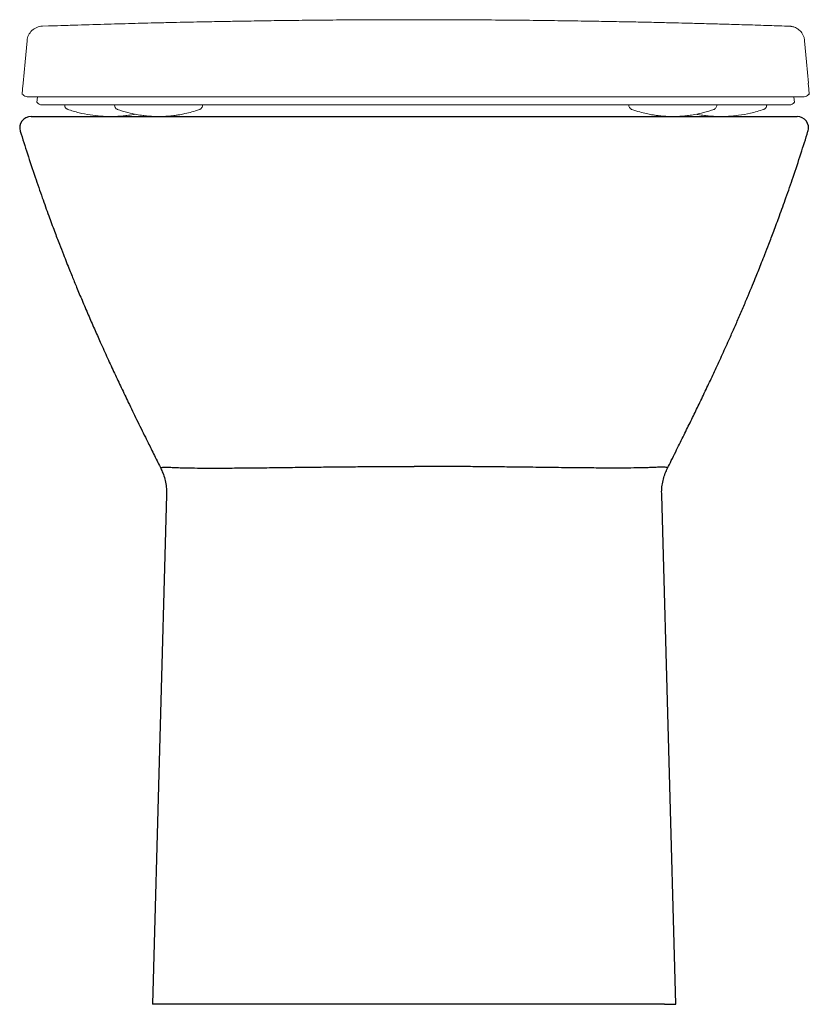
# Model space of a CAD drawing. Header units: millimetres. Extents: x 4630.963 to 4631.31, y 2683.84 to 2684.273.
import ezdxf

# ---------------------------------------------------------------- set-up
doc = ezdxf.new("R2010")
doc.units = ezdxf.units.MM
doc.layers.add('SANINDUSA', color=3, linetype='Continuous')

msp = doc.modelspace()

# ---------------------------------------------------------------- linework, layer by layer
at = {"layer": 'SANINDUSA'}
for p, q in [((4631.309790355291, 2684.240080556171), (4631.309457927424, 2684.240079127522)), ((4631.303104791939, 2684.236483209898), (4631.303269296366, 2684.236485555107)), ((4630.967869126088, 2684.230400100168), (4631.304461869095, 2684.230400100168)), ((4631.02737872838, 2684.06420393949), (4631.021165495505, 2683.840400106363)), ((4631.251165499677, 2683.840400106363), (4631.244954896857, 2684.064204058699)), ((4631.026165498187, 2683.840400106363), (4631.021165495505, 2683.840400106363)), ((4631.246165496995, 2683.840400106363), (4631.026165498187, 2683.840400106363)), ((4631.246165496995, 2683.840400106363), (4631.251165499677, 2683.840400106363))]:
    msp.add_line(p, q, dxfattribs=at)
at = {"layer": 'SANINDUSA', "linetype": 'Continuous', "lineweight": 15}
for p, q in [((4630.970673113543, 2684.239080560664), (4630.970446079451, 2684.236485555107)), ((4630.991788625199, 2684.235571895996), (4630.991789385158, 2684.235485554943)), ((4631.238186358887, 2684.235571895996), (4631.238187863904, 2684.235485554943)), ((4631.281926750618, 2684.235571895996), (4631.281925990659, 2684.235485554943)), ((4631.303269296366, 2684.236485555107), (4631.303042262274, 2684.239080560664)), ((4631.005908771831, 2684.233484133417), (4631.005951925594, 2684.233478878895)), ((4631.267806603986, 2684.233484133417), (4631.267763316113, 2684.233478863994))]:
    msp.add_line(p, q, dxfattribs=at)
at = {"layer": 'SANINDUSA', "linetype": 'Continuous', "lineweight": 15, "flags": 128}
for points in [[(4630.966092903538, 2684.263690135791), (4630.965286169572, 2684.254461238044), (4630.964362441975, 2684.24508056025)], [(4631.3093690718, 2684.245072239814), (4631.308549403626, 2684.254449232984), (4631.30774266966, 2684.263678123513)], [(4630.964362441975, 2684.24508056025), (4630.964142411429, 2684.242565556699), (4630.963925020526, 2684.240080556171)], [(4631.309790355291, 2684.240080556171), (4631.309572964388, 2684.242565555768), (4631.309352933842, 2684.245080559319)]]:
    msp.add_lwpolyline(points, dxfattribs=at)
at = {"layer": 'SANINDUSA', "linetype": 'Continuous', "lineweight": 15}
for centre, radius, start, end in [((4630.966256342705, 2684.241580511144), 0.002499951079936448, 217.1499261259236, 268.7808570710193), ((4631.307459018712, 2684.241580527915), 0.00249996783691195, 271.2191232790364, 323.0894198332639), ((4630.972608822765, 2684.237985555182), 0.002500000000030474, 216.9521003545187, 269.9996510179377), ((4631.301106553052, 2684.237985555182), 0.002500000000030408, 270.0003489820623, 323.0628853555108)]:
    msp.add_arc(centre, radius, start, end, dxfattribs=at)
at = {"layer": 'SANINDUSA'}
for centre, start, end in [((4630.967869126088, 2684.225400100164), 90, 197.2212653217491), ((4631.304461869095, 2684.225400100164), 342.7787346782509, 90)]:
    msp.add_arc(centre, 0.005000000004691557, start, end, dxfattribs=at)
at = {"layer": 'SANINDUSA', "linetype": 'Continuous', "lineweight": 15}
for points, knots in [([(4630.972823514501, 2684.270068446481), (4630.971978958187, 2684.270039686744), (4630.971139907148, 2684.269856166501), (4630.969580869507, 2684.26920323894), (4630.968861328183, 2684.268734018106), (4630.96763486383, 2684.267570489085), (4630.967128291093, 2684.266876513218), (4630.966393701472, 2684.265353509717), (4630.966165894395, 2684.264524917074), (4630.966092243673, 2684.263682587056)], [0, 0, 0, 0, 0.25, 0.25, 0.5, 0.5, 0.75, 0.75, 1, 1, 1, 1]), ([(4631.301376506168, 2684.270043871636), (4631.29804000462, 2684.270166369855), (4631.291787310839, 2684.270376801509), (4631.282591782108, 2684.270661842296), (4631.273665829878, 2684.270924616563), (4631.265685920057, 2684.271146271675), (4631.258658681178, 2684.271331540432), (4631.252528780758, 2684.271485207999), (4631.246445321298, 2684.271630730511), (4631.23953291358, 2684.271786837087), (4631.231436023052, 2684.271955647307), (4631.223085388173, 2684.272113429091), (4631.213098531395, 2684.272285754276), (4631.202159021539, 2684.272453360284), (4631.189885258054, 2684.272612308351), (4631.176866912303, 2684.272746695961), (4631.163259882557, 2684.272848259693), (4631.149552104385, 2684.272909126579), (4631.135666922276, 2684.272928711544), (4631.121982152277, 2684.272905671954), (4631.10855960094, 2684.272841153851), (4631.09601334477, 2684.272744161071), (4631.084331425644, 2684.272622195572), (4631.073510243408, 2684.27248253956), (4631.065323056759, 2684.272358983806), (4631.059420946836, 2684.272262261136), (4631.055275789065, 2684.272191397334), (4631.050810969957, 2684.272111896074), (4631.045693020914, 2684.272016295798), (4631.040503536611, 2684.271916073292), (4631.034744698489, 2684.271796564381), (4631.028531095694, 2684.271659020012), (4631.020476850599, 2684.271469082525), (4631.010382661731, 2684.271212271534), (4630.99805734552, 2684.270868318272), (4630.987233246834, 2684.270546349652), (4630.980534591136, 2684.270323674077), (4630.972823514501, 2684.270068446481)], [0, 0, 0, 0, 0.02796617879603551, 0.05960842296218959, 0.0885175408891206, 0.1146949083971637, 0.1381504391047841, 0.1589054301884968, 0.1773910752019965, 0.2029746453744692, 0.2294091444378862, 0.2567683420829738, 0.2839645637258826, 0.3178498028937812, 0.3536585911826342, 0.391435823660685, 0.4312233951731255, 0.4715840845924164, 0.5098341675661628, 0.5507625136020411, 0.5891127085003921, 0.6250230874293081, 0.6586474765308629, 0.6901590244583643, 0.7197548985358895, 0.7316719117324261, 0.7441541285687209, 0.7579473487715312, 0.7730552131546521, 0.790592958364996, 0.8099010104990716, 0.8306679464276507, 0.8528924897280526, 0.8907509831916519, 0.932166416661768, 0.9770866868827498, 1, 1, 1, 1]), ([(4631.30774266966, 2684.263678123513), (4631.307702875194, 2684.264052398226), (4631.307615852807, 2684.264870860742), (4631.307173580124, 2684.266037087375), (4631.306548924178, 2684.267117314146), (4631.305799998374, 2684.26800458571), (4631.304988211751, 2684.268705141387), (4631.30416035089, 2684.269230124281), (4631.303364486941, 2684.269597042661), (4631.302656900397, 2684.26982763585), (4631.302083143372, 2684.269954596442), (4631.30169237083, 2684.270012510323), (4631.301477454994, 2684.270035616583), (4631.301407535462, 2684.270041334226), (4631.301376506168, 2684.270043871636)], [0, 0, 0, 0, 0.1105542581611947, 0.2417596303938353, 0.3636230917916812, 0.4770361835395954, 0.5821272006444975, 0.6784894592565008, 0.7651445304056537, 0.8400949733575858, 0.8990440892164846, 0.9419929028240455, 0.9742572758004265, 1, 1, 1, 1]), ([(4631.136857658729, 2684.239080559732), (4631.13452956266, 2684.239080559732), (4631.129873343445, 2684.239080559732), (4631.12189462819, 2684.239080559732), (4631.112960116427, 2684.239080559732), (4631.103150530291, 2684.239080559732), (4631.093525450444, 2684.239080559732), (4631.084130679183, 2684.239080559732), (4631.075004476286, 2684.239080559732), (4631.066177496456, 2684.239080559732), (4631.057679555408, 2684.239080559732), (4631.049547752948, 2684.239080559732), (4631.041792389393, 2684.239080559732), (4631.034390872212, 2684.239080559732), (4631.027341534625, 2684.239080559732), (4631.02177972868, 2684.239080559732), (4631.016480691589, 2684.239080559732), (4631.011438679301, 2684.239080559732), (4631.005778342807, 2684.239080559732), (4631.000508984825, 2684.239080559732), (4630.995628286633, 2684.239080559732), (4630.991133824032, 2684.239080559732), (4630.987021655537, 2684.239080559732), (4630.983288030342, 2684.239080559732), (4630.979930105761, 2684.239080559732), (4630.976944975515, 2684.239080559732), (4630.974328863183, 2684.239080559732), (4630.972079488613, 2684.239080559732), (4630.970195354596, 2684.239080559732), (4630.968676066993, 2684.239080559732), (4630.967516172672, 2684.239080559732), (4630.966726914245, 2684.239080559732), (4630.966240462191, 2684.239080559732), (4630.966281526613, 2684.239080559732), (4630.966203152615, 2684.239081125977)], [0, 0, 0, 0, 0.02247591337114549, 0.0449520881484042, 0.07724619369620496, 0.1095409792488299, 0.1418286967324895, 0.1741181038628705, 0.2063926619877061, 0.2386687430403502, 0.2709319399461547, 0.3031969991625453, 0.3352490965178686, 0.3673025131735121, 0.3997537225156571, 0.4322059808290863, 0.448299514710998, 0.480531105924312, 0.51276356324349, 0.54498922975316, 0.5772155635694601, 0.6094363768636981, 0.6416577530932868, 0.673874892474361, 0.7060924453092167, 0.7383068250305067, 0.7705215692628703, 0.8027341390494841, 0.8349470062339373, 0.8671584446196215, 0.8993700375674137, 0.9315806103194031, 0.9637912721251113, 1, 1, 1, 1]), ([(4630.970610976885, 2684.23648268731), (4630.970610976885, 2684.23648268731), (4630.970461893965, 2684.236485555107), (4630.9704861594, 2684.236485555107), (4630.970446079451, 2684.236485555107)], [0, 0, 0, 0, 0.6399711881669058, 1, 1, 1, 1]), ([(4631.136857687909, 2684.235485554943), (4631.136785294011, 2684.235485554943), (4631.133376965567, 2684.235485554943), (4631.126609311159, 2684.235485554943), (4631.116643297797, 2684.235485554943), (4631.106780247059, 2684.235485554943), (4631.097124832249, 2684.235485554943), (4631.087686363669, 2684.235485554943), (4631.078523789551, 2684.235485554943), (4631.069656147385, 2684.235485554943), (4631.061156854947, 2684.235485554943), (4631.053048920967, 2684.235485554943), (4631.045311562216, 2684.235485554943), (4631.037927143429, 2684.235485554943), (4631.029792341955, 2684.235485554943), (4631.021169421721, 2684.235485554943), (4631.014392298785, 2684.235485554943), (4631.008931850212, 2684.235485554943), (4631.00463399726, 2684.235485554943), (4630.999848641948, 2684.235485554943), (4630.995476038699, 2684.235485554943), (4630.991526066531, 2684.235485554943), (4630.987974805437, 2684.235485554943), (4630.984812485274, 2684.235485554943), (4630.982015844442, 2684.235485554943), (4630.979579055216, 2684.235485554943), (4630.977515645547, 2684.235485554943), (4630.975825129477, 2684.235485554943), (4630.974512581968, 2684.235485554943), (4630.973568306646, 2684.235485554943), (4630.973041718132, 2684.235485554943), (4630.97269518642, 2684.235485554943), (4630.972672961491, 2684.235485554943), (4630.972608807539, 2684.235485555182)], [0, 0, 0, 0, 0.0006976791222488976, 0.03284696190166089, 0.06519717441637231, 0.09734559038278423, 0.1296902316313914, 0.1618337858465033, 0.1941331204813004, 0.2262769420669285, 0.2585810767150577, 0.290722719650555, 0.3229847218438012, 0.3551207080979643, 0.3873559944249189, 0.4354194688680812, 0.4837957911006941, 0.4998589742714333, 0.531991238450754, 0.5641870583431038, 0.5963201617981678, 0.6285215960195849, 0.6606529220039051, 0.6928390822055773, 0.7249689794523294, 0.7571442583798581, 0.789274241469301, 0.8214505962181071, 0.8535805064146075, 0.88575687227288, 0.9178976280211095, 0.9500433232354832, 1, 1, 1, 1]), ([(4630.982636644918, 2684.235364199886), (4630.982659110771, 2684.23513847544), (4630.982700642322, 2684.234721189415), (4630.982991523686, 2684.234211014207), (4630.983328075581, 2684.233855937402), (4630.983659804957, 2684.233635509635), (4630.983908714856, 2684.233524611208), (4630.984011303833, 2684.233495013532), (4630.984029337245, 2684.233489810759)], [0, 0, 0, 0, 0.2666213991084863, 0.4928902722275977, 0.6829162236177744, 0.8432690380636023, 0.9724493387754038, 0.9999999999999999, 0.9999999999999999, 0.9999999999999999, 0.9999999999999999]), ([(4631.004583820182, 2684.235331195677), (4631.004606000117, 2684.235107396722), (4631.004647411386, 2684.234689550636), (4631.004941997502, 2684.234178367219), (4631.00528527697, 2684.233820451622), (4631.005621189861, 2684.233601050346), (4631.005856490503, 2684.233497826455), (4631.005940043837, 2684.233472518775), (4631.005948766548, 2684.233469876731)], [0, 0, 0, 0, 0.2639368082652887, 0.4927858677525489, 0.6855082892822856, 0.8501590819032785, 0.9843570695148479, 1, 1, 1, 1]), ([(4631.041852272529, 2684.233469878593), (4631.041860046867, 2684.233472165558), (4631.04194980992, 2684.233498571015), (4631.042243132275, 2684.233629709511), (4631.042655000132, 2684.233929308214), (4631.043028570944, 2684.234437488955), (4631.043232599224, 2684.234945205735), (4631.043205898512, 2684.235259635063), (4631.043199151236, 2684.23533909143)], [0, 0, 0, 0, 0.01432529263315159, 0.1654008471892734, 0.3815715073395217, 0.6286759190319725, 0.9061663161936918, 0.9999999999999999, 0.9999999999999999, 0.9999999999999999, 0.9999999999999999]), ([(4631.307512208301, 2684.239081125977), (4631.307433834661, 2684.239080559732), (4631.307474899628, 2684.239080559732), (4631.306988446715, 2684.239080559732), (4631.306199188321, 2684.239080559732), (4631.305039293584, 2684.239080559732), (4631.303520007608, 2684.239080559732), (4631.301635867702, 2684.239080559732), (4631.299386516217, 2684.239080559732), (4631.296770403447, 2684.239080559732), (4631.29378525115, 2684.239080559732), (4631.290427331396, 2684.239080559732), (4631.286693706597, 2684.239080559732), (4631.282581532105, 2684.239080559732), (4631.278087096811, 2684.239080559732), (4631.273206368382, 2684.239080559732), (4631.267937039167, 2684.239080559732), (4631.26227667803, 2684.239080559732), (4631.257234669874, 2684.239080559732), (4631.251935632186, 2684.239080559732), (4631.246373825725, 2684.239080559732), (4631.239324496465, 2684.239080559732), (4631.231922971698, 2684.239080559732), (4631.224167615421, 2684.239080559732), (4631.216035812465, 2684.239080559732), (4631.207537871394, 2684.239080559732), (4631.198710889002, 2684.239080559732), (4631.189584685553, 2684.239080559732), (4631.180189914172, 2684.239080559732), (4631.170564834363, 2684.239080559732), (4631.160755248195, 2684.239080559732), (4631.151820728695, 2684.239080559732), (4631.143841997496, 2684.239080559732), (4631.139185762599, 2684.239080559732), (4631.136857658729, 2684.239080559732)], [0, 0, 0, 0, 0.03620895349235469, 0.06841960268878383, 0.1006301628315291, 0.1328417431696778, 0.1650531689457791, 0.1972660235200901, 0.229478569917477, 0.2616933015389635, 0.293907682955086, 0.3261252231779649, 0.3583423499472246, 0.3905637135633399, 0.4227844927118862, 0.4550108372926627, 0.4872364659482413, 0.5194689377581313, 0.5517005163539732, 0.5677940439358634, 0.6002462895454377, 0.6326974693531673, 0.6647508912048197, 0.6968029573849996, 0.7290680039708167, 0.7613311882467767, 0.7936072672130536, 0.8258818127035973, 0.8581712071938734, 0.8904589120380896, 0.9227536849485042, 0.9550477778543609, 0.9775240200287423, 1, 1, 1, 1]), ([(4631.136857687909, 2684.235485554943), (4631.136930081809, 2684.235485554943), (4631.140348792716, 2684.235485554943), (4631.147116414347, 2684.235485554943), (4631.157092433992, 2684.235485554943), (4631.166944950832, 2684.235485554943), (4631.176607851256, 2684.235485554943), (4631.186036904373, 2684.235485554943), (4631.195206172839, 2684.235485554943), (4631.204066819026, 2684.235485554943), (4631.212569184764, 2684.235485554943), (4631.220675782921, 2684.235485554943), (4631.228411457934, 2684.235485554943), (4631.23579018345, 2684.235485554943), (4631.24392716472, 2684.235485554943), (4631.252545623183, 2684.235485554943), (4631.259323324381, 2684.235485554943), (4631.264784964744, 2684.235485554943), (4631.269086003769, 2684.235485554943), (4631.273869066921, 2684.235485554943), (4631.278240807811, 2684.235485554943), (4631.282191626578, 2684.235485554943), (4631.285741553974, 2684.235485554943), (4631.288903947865, 2684.235485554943), (4631.291701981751, 2684.235485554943), (4631.29413684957, 2684.235485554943), (4631.296200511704, 2684.235485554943), (4631.297889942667, 2684.235485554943), (4631.299206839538, 2684.235485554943), (4631.300441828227, 2684.235485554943), (4631.301092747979, 2684.235485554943), (4631.301076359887, 2684.235485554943), (4631.301106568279, 2684.235485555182)], [0, 0, 0, 0, 0.0006976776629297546, 0.03294695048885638, 0.06519693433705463, 0.09744339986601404, 0.1296897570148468, 0.1619112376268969, 0.1941326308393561, 0.2263568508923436, 0.2585804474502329, 0.2907802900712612, 0.3229848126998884, 0.3551705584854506, 0.3873556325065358, 0.4354190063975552, 0.4837952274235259, 0.4998583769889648, 0.5320223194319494, 0.5641866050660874, 0.5963532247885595, 0.6285209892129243, 0.6606791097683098, 0.6928383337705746, 0.7249909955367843, 0.757143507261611, 0.7892965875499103, 0.8214497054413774, 0.8536027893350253, 0.8857558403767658, 0.9500838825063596, 1, 1, 1, 1]), ([(4631.230498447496, 2684.235331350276), (4631.230520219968, 2684.235108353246), (4631.23056095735, 2684.234691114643), (4631.230854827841, 2684.234180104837), (4631.231198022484, 2684.233821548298), (4631.231534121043, 2684.233601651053), (4631.231770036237, 2684.233498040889), (4631.231853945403, 2684.233472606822), (4631.231862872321, 2684.233469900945)], [0, 0, 0, 0, 0.2629455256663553, 0.4919842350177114, 0.6848245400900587, 0.8496023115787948, 0.9839995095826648, 1, 1, 1, 1]), ([(4631.267766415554, 2684.233469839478), (4631.267773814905, 2684.233472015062), (4631.267862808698, 2684.233498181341), (4631.268155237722, 2684.233628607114), (4631.268566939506, 2684.23392722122), (4631.268941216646, 2684.234434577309), (4631.269146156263, 2684.234942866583), (4631.26911978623, 2684.235258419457), (4631.269113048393, 2684.235339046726)], [0, 0, 0, 0, 0.01366169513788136, 0.1643125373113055, 0.3803979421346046, 0.627386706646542, 0.9047931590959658, 0.9999999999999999, 0.9999999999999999, 0.9999999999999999, 0.9999999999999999]), ([(4631.289686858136, 2684.233490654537), (4631.289770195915, 2684.233519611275), (4631.289989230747, 2684.233595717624), (4631.290418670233, 2684.233864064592), (4631.290828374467, 2684.234345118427), (4631.291074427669, 2684.234902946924), (4631.291059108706, 2684.235249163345), (4631.291054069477, 2684.235363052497)], [0, 0, 0, 0, 0.1154009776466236, 0.3033058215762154, 0.5897035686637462, 0.8650314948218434, 1, 1, 1, 1]), ([(4630.983866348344, 2684.233545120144), (4630.985548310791, 2684.233016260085), (4630.988815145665, 2684.231989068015), (4630.99370457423, 2684.231043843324), (4630.998341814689, 2684.230508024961), (4631.002114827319, 2684.230372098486), (4631.00496510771, 2684.23042723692), (4631.006785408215, 2684.230527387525), (4631.008382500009, 2684.230658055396), (4631.010376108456, 2684.230880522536), (4631.01212291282, 2684.231104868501), (4631.013318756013, 2684.231363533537), (4631.013531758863, 2684.231409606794)], [0, 0, 0, 0, 0.1772499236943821, 0.3442682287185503, 0.4989221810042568, 0.6413551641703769, 0.7173100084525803, 0.7789154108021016, 0.8248100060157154, 0.8778358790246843, 0.9782402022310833, 1, 1, 1, 1]), ([(4631.005753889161, 2684.233539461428), (4631.007293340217, 2684.233027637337), (4631.010039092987, 2684.23211475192), (4631.013854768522, 2684.231292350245), (4631.016595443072, 2684.23086657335), (4631.018498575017, 2684.230655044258), (4631.020032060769, 2684.230525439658), (4631.021808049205, 2684.230426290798), (4631.024186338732, 2684.230379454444), (4631.026768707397, 2684.230449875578), (4631.029014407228, 2684.230624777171), (4631.03053210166, 2684.230792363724), (4631.0318046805, 2684.230961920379), (4631.033440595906, 2684.231221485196), (4631.035734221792, 2684.231676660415), (4631.038638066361, 2684.232390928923), (4631.040721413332, 2684.233097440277), (4631.041844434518, 2684.233478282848)], [0, 0, 0, 0, 0.1346100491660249, 0.240089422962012, 0.3179419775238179, 0.3591755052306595, 0.3944730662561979, 0.4417671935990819, 0.5015386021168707, 0.5845365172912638, 0.6449440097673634, 0.6817548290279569, 0.7086829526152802, 0.7534772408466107, 0.8177156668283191, 0.9017402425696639, 1, 1, 1, 1]), ([(4631.231870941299, 2684.233478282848), (4631.232994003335, 2684.233097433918), (4631.235077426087, 2684.232390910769), (4631.237980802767, 2684.231676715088), (4631.240275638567, 2684.231221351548), (4631.241855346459, 2684.230970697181), (4631.242927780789, 2684.230825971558), (4631.243948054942, 2684.23070567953), (4631.245391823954, 2684.230566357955), (4631.247405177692, 2684.23043079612), (4631.248950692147, 2684.230411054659), (4631.249814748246, 2684.230400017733)], [0, 0, 0, 0, 0.1971190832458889, 0.3656809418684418, 0.4945497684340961, 0.5844116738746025, 0.6294915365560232, 0.6769164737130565, 0.7552381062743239, 0.8631601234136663, 1, 1, 1, 1]), ([(4631.249814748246, 2684.230400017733), (4631.250564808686, 2684.230408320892), (4631.251908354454, 2684.230423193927), (4631.253683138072, 2684.230525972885), (4631.255216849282, 2684.230654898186), (4631.257119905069, 2684.230866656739), (4631.259860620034, 2684.231292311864), (4631.263676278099, 2684.232114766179), (4631.266422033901, 2684.233027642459), (4631.267961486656, 2684.233539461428)], [0, 0, 0, 0, 0.1191760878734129, 0.2134741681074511, 0.2838527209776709, 0.3660667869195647, 0.521294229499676, 0.731605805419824, 1, 1, 1, 1]), ([(4631.260183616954, 2684.231409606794), (4631.260396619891, 2684.231363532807), (4631.261592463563, 2684.23110486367), (4631.263339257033, 2684.230880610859), (4631.265332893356, 2684.230657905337), (4631.266929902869, 2684.230527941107), (4631.268750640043, 2684.23042405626), (4631.270149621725, 2684.230408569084), (4631.270922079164, 2684.230400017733)], [0, 0, 0, 0, 0.06067227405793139, 0.340627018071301, 0.4884776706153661, 0.6164443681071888, 0.7882170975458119, 1, 1, 1, 1]), ([(4631.270922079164, 2684.230400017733), (4631.272064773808, 2684.230418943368), (4631.274660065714, 2684.230461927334), (4631.279005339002, 2684.230899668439), (4631.284239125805, 2684.231805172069), (4631.287876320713, 2684.232933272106), (4631.289849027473, 2684.233545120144)], [0, 0, 0, 0, 0.175742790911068, 0.399147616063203, 0.6741154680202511, 0.9999999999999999, 0.9999999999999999, 0.9999999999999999, 0.9999999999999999])]:
    msp.add_open_spline(points, degree=3, knots=knots, dxfattribs=at)
at = {"layer": 'SANINDUSA'}
for points, knots in [([(4630.963121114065, 2684.223919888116), (4630.964155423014, 2684.220613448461), (4630.966262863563, 2684.213876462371), (4630.969507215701, 2684.204144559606), (4630.972647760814, 2684.195073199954), (4630.975495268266, 2684.187151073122), (4630.978010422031, 2684.180363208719), (4630.980163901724, 2684.174698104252), (4630.981948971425, 2684.170097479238), (4630.983429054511, 2684.166343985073), (4630.984689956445, 2684.163187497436), (4630.986148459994, 2684.159577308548), (4630.987999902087, 2684.155061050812), (4630.990373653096, 2684.149383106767), (4630.992984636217, 2684.143269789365), (4630.99567256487, 2684.137109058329), (4630.998520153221, 2684.130708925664), (4631.001496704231, 2684.124152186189), (4631.004575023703, 2684.1175031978), (4631.007585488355, 2684.111110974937), (4631.010842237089, 2684.104301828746), (4631.014385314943, 2684.097004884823), (4631.017257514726, 2684.091166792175), (4631.019361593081, 2684.086916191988), (4631.020700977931, 2684.084217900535), (4631.022123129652, 2684.08135988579), (4631.023528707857, 2684.078540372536), (4631.024434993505, 2684.07672437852), (4631.024841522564, 2684.075909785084)], [0, 0, 0, 0, 0.05451753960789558, 0.11108138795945, 0.1614475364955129, 0.2056280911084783, 0.243634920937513, 0.2754811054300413, 0.301182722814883, 0.321539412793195, 0.3394201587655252, 0.3550931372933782, 0.3833725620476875, 0.4172669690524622, 0.4558898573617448, 0.4943049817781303, 0.5323915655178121, 0.5798277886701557, 0.6274512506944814, 0.676371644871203, 0.729233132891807, 0.7935695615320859, 0.8635642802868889, 0.8867695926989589, 0.9115855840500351, 0.9403608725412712, 0.973247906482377, 1, 1, 1, 1]), ([(4631.247489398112, 2684.075909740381), (4631.248040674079, 2684.077014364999), (4631.249196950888, 2684.079331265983), (4631.250950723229, 2684.082851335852), (4631.252701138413, 2684.086374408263), (4631.254334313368, 2684.089673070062), (4631.256350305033, 2684.093761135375), (4631.258794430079, 2684.098750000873), (4631.261767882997, 2684.10488541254), (4631.264745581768, 2684.11111113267), (4631.267755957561, 2684.117503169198), (4631.27083427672, 2684.124152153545), (4631.273668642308, 2684.130395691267), (4631.276215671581, 2684.136112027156), (4631.278446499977, 2684.141199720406), (4631.280686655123, 2684.146397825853), (4631.282815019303, 2684.151427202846), (4631.284735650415, 2684.156045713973), (4631.28630115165, 2684.159870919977), (4631.287640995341, 2684.163187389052), (4631.288901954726, 2684.166344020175), (4631.290382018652, 2684.170097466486), (4631.292167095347, 2684.174698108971), (4631.294320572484, 2684.180363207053), (4631.296835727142, 2684.187151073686), (4631.299683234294, 2684.195073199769), (4631.302823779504, 2684.204144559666), (4631.306068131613, 2684.213876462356), (4631.308175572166, 2684.220613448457), (4631.309209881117, 2684.223919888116)], [0, 0, 0, 0, 0.03617888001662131, 0.07588359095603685, 0.1089878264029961, 0.1385537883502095, 0.1671787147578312, 0.2207204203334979, 0.27080069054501, 0.3236587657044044, 0.3725760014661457, 0.4201963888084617, 0.467629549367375, 0.4993505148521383, 0.531277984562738, 0.563518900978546, 0.5947715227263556, 0.6216734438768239, 0.6449297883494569, 0.6606017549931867, 0.6784813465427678, 0.6988367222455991, 0.7245366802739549, 0.7563808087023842, 0.7943851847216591, 0.8385628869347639, 0.8889257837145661, 0.945485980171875, 1, 1, 1, 1]), ([(4631.024818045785, 2684.075904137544), (4631.025145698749, 2684.075220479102), (4631.025867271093, 2684.073714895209), (4631.026675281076, 2684.071153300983), (4631.027226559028, 2684.068365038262), (4631.027460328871, 2684.066020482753), (4631.027398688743, 2684.064648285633), (4631.02737872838, 2684.06420393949)], [0, 0, 0, 0, 0.1952468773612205, 0.4299816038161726, 0.6618835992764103, 0.8905108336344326, 1, 1, 1, 1]), ([(4631.024913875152, 2684.075947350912), (4631.024873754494, 2684.075985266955), (4631.024742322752, 2684.076109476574), (4631.025274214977, 2684.076224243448), (4631.026198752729, 2684.076371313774), (4631.027357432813, 2684.076468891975), (4631.028623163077, 2684.076366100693), (4631.029255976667, 2684.076314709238)], [0, 0, 0, 0, 0.1276207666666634, 0.4180743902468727, 0.6120567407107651, 0.8060441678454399, 1, 1, 1, 1]), ([(4631.029255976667, 2684.076314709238), (4631.02960839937, 2684.076284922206), (4631.030314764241, 2684.076225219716), (4631.032550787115, 2684.076135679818), (4631.035595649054, 2684.076056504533), (4631.039773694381, 2684.075989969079), (4631.045258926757, 2684.075955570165), (4631.052169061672, 2684.075962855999), (4631.060098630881, 2684.076009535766), (4631.068985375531, 2684.076099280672), (4631.078701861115, 2684.07621889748), (4631.088271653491, 2684.076339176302), (4631.097421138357, 2684.076445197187), (4631.105951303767, 2684.076532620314), (4631.114708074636, 2684.076606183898), (4631.122720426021, 2684.076653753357), (4631.129885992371, 2684.076679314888), (4631.134072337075, 2684.076682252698), (4631.136165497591, 2684.076683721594)], [0, 0, 0, 0, 0.06205528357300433, 0.1243781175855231, 0.1867108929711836, 0.2487796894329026, 0.323486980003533, 0.3984162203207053, 0.4731256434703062, 0.5478919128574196, 0.6228793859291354, 0.6976345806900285, 0.753643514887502, 0.8098603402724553, 0.8660658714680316, 0.9220593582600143, 0.9610298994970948, 1, 1, 1, 1]), ([(4631.243075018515, 2684.076314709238), (4631.242722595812, 2684.076284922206), (4631.242016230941, 2684.076225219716), (4631.239780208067, 2684.076135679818), (4631.236735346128, 2684.076056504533), (4631.232557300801, 2684.075989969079), (4631.227072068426, 2684.075955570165), (4631.220161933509, 2684.075962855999), (4631.212232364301, 2684.076009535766), (4631.20334561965, 2684.076099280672), (4631.193629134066, 2684.07621889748), (4631.184059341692, 2684.076339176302), (4631.174909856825, 2684.076445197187), (4631.166379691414, 2684.076532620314), (4631.157622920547, 2684.076606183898), (4631.149610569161, 2684.076653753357), (4631.142445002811, 2684.076679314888), (4631.138258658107, 2684.076682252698), (4631.136165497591, 2684.076683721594)], [0, 0, 0, 0, 0.06205528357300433, 0.1243781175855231, 0.1867108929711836, 0.2487796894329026, 0.323486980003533, 0.3984162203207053, 0.4731256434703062, 0.5478919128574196, 0.6228793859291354, 0.6976345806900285, 0.753643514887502, 0.8098603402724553, 0.8660658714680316, 0.9220593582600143, 0.9610298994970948, 1, 1, 1, 1]), ([(4631.247417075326, 2684.075947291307), (4631.247457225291, 2684.075985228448), (4631.247588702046, 2684.076109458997), (4631.24705678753, 2684.076224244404), (4631.246132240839, 2684.076371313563), (4631.244973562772, 2684.076468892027), (4631.24370783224, 2684.076366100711), (4631.243075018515, 2684.076314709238)], [0, 0, 0, 0, 0.1276829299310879, 0.4181158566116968, 0.6120843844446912, 0.8060579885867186, 1, 1, 1, 1]), ([(4631.244954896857, 2684.064204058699), (4631.244933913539, 2684.064660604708), (4631.244870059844, 2684.066049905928), (4631.245109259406, 2684.068389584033), (4631.24564859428, 2684.071115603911), (4631.246447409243, 2684.073658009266), (4631.247157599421, 2684.075178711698), (4631.247499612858, 2684.075911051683)], [0, 0, 0, 0, 0.1125511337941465, 0.3425009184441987, 0.5690992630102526, 0.7924867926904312, 1, 1, 1, 1])]:
    msp.add_open_spline(points, degree=3, knots=knots, dxfattribs=at)

doc.saveas('drawing.dxf')
